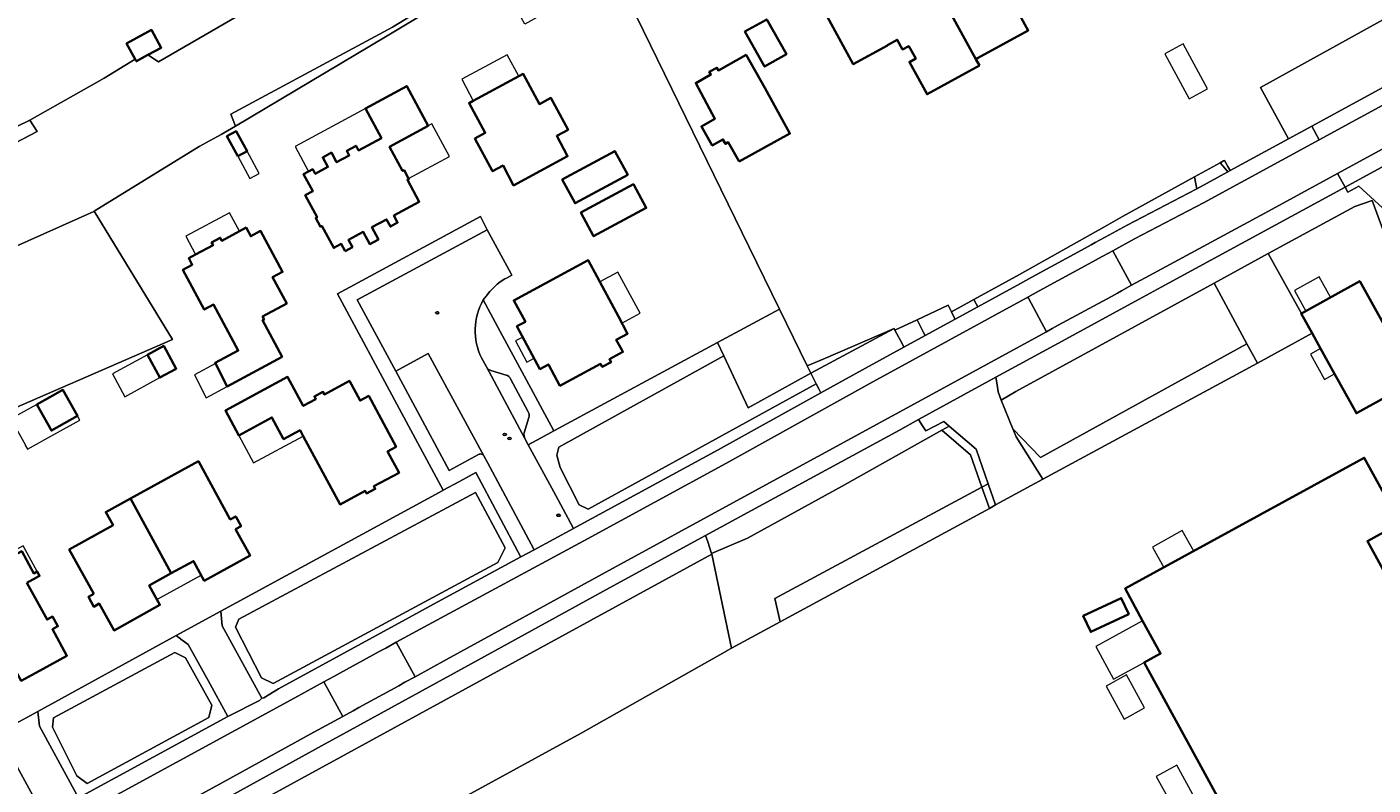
# Model space of a CAD drawing. Extents: x 147051 to 149075, y 463071 to 465537.
# Tile 70 of 229: x 148383 to 148564, y 463670 to 463772. Entities that reach past the tile are written whole.
import ezdxf
from ezdxf.enums import TextEntityAlignment as Align

# ---------------------------------------------------------------- set-up
doc = ezdxf.new("R2010")
doc.units = 0
doc.header["$LTSCALE"] = 0.5
doc.layers.get('0').update_dxf_attribs({"linetype": 'CONTINUOUS'})
for name, color, linetype, lineweight in [('B-PV-GR-BEPLANTING_CULTUUR_BOSPLANTSOEN-GV', 252, 'CONTINUOUS', 18), ('B-PV-GR-BOS_LOOF-GV', 252, 'CONTINUOUS', 13), ('B-PV-GR-GROENVOORZIENING-GV', 252, 'CONTINUOUS', 18), ('B-PV-GR-STRUIK-GV', 252, 'CONTINUOUS', 13), ('B-PV-IE-MEUBILAIR-S', 252, 'CONTINUOUS', 25), ('B-PV-OG-BEBOUWING-GV', 6, 'CONTINUOUS', 35), ('B-PV-OG-BEBOUWING_LUIFEL-GV', 6, 'CONTINUOUS', 18), ('B-PV-OG-TERREIN_BEGROEID-GV', 252, 'CONTINUOUS', 18), ('B-PV-OG-TERREIN_ERF-GV', 252, 'CONTINUOUS', 18), ('B-PV-VH-GESLOTENVERHARDING_ASFALT-GV', 252, 'CONTINUOUS', 18), ('B-PV-VH-ONVERHARD_ZAND-GV', 252, 'CONTINUOUS', 18), ('B-PV-VH-OPENVERHARDING-GV', 252, 'CONTINUOUS', 18), ('B-PV-VH-OPENVERHARDING_BETONSTRAATSTEEN-GV', 252, 'CONTINUOUS', 18), ('B-PV-VH-OPENVERHARDING_STRAATBAKSTEEN-GV', 252, 'CONTINUOUS', 18), ('B-PV-VH-OPENVERHARDING_TEGEL-GV', 252, 'CONTINUOUS', 18)]:
    doc.layers.add(name, color=color, linetype=linetype, lineweight=lineweight)
doc.styles.add('NLCS-ISO', font='NLCS-ISO.ttf')

# ---------------------------------------------------------------- blocks, each defined once
blk = doc.blocks.new('SIE-MEUBILAIR_PUT_RIOOLPUT-SO')
blk.add_ellipse((0, 0), major_axis=(1.25, 0), ratio=0.54)
at = {"style": 'NLCS-ISO'}
blk.add_text('ri', height=0.75, dxfattribs=at).set_placement((-0.04, 0.07), align=Align.MIDDLE_CENTER)

msp = doc.modelspace()

# ---------------------------------------------------------------- linework, layer by layer
at = {"layer": 'B-PV-GR-BEPLANTING_CULTUUR_BOSPLANTSOEN-GV', "flags": 128}
for points in [[(148644.466, 463814.348), (148643.077, 463817.191), (148640.62, 463815.853), (148638.344, 463814.626), (148630.016, 463810.187), (148623.214, 463806.426), (148616.612, 463802.865), (148609.684, 463799.028), (148603.057, 463795.417), (148597.33, 463792.233), (148583.875, 463784.886), (148578.248, 463781.751), (148573.548, 463779.089), (148574.043, 463777.932), (148572.759, 463777.252), (148548.766, 463763.96), (148552.525, 463757.074), (148555.634, 463758.769), (148598.133, 463781.932), (148625.876, 463797.21), (148642.855, 463806.731)], [(148450.474, 463782.443), (148449.191, 463782.094), (148445.866, 463780.283), (148432.405, 463772.016), (148410.727, 463760.373), (148411.345, 463758.777), (148431.478, 463770.708), (148446.224, 463779.626), (148446.105, 463779.844), (148449.43, 463781.655), (148449.467, 463781.587), (148449.732, 463781.747), (148449.712, 463781.768), (148450.473, 463782.222)], [(148544.391, 463752.641), (148544.707, 463752.813), (148544.409, 463753.36), (148543.954, 463754.167), (148543.824, 463754.097), (148543.359, 463753.841), (148543.976, 463753.123)], [(148516.594, 463737.687), (148517.297, 463738.071), (148518.106, 463738.512), (148525.246, 463742.406), (148526.046, 463742.844), (148526.615, 463743.156), (148527.951, 463743.888), (148530.879, 463745.491), (148540.159, 463750.334), (148540.24, 463750.378), (148540.114, 463751.015), (148539.929, 463751.951), (148530.278, 463746.635), (148527.751, 463745.2), (148516.463, 463738.861), (148510.356, 463735.523), (148510.653, 463734.933), (148510.859, 463734.556)], [(148503.817, 463730.713), (148507.834, 463732.906), (148507.629, 463733.282), (148507.335, 463733.871), (148506.902, 463734.78), (148502.756, 463732.821), (148503.612, 463731.089)], [(148488.497, 463725.669), (148488.02, 463726.641), (148484.292, 463734.24), (148475.998, 463729.765), (148476.846, 463727.958), (148480.103, 463721.021), (148488.506, 463725.651)], [(148499.66, 463731.631), (148490.15, 463727.522), (148488.02, 463726.641), (148488.497, 463725.669)], [(148499.66, 463731.631), (148488.497, 463725.669), (148488.506, 463725.651), (148489.202, 463724.232), (148489.588, 463723.445), (148489.822, 463723.023), (148495.8, 463726.336), (148500.968, 463729.157), (148500.763, 463729.533), (148499.769, 463731.433)], [(148476.846, 463727.958), (148475.998, 463729.765), (148454.132, 463717.967), (148454.056, 463717.926), (148452.337, 463716.985), (148450.617, 463716.043), (148454.29, 463709.261), (148454.96, 463708.019), (148456.618, 463704.942), (148456.675, 463704.834), (148457.076, 463705.05), (148476.066, 463715.4), (148489.822, 463723.023), (148489.588, 463723.445), (148489.202, 463724.232), (148458.626, 463707.419), (148457.433, 463707.991), (148454.903, 463713.003), (148454.426, 463714.673), (148454.713, 463715.723)], [(148476.846, 463727.958), (148454.713, 463715.723), (148454.426, 463714.673), (148454.903, 463713.003), (148457.433, 463707.991), (148458.626, 463707.419), (148489.202, 463724.232), (148488.506, 463725.651), (148480.103, 463721.021)], [(148437.398, 463694.432), (148449.615, 463701.024), (148449.578, 463701.092), (148443.587, 463712.33), (148441.398, 463711.154), (148439.209, 463709.977), (148439.146, 463709.942), (148424.279, 463701.856), (148409.396, 463693.754), (148409.599, 463691.794), (148414.881, 463682.113), (148415.156, 463682.161), (148417.144, 463683.347), (148434.64, 463692.924)], [(148414.86, 463684.844), (148411.376, 463691.621), (148411.806, 463692.671), (148443.544, 463709.662), (148447.506, 463702.261), (148446.54, 463700.287), (148416.435, 463684.08)], [(148414.86, 463684.844), (148416.435, 463684.08), (148446.54, 463700.287), (148447.506, 463702.261), (148443.544, 463709.662), (148411.806, 463692.671), (148411.376, 463691.621)], [(148407.686, 463684.467), (148405.022, 463689.28), (148404.226, 463689.892), (148403.43, 463690.505), (148384.88, 463680.326), (148385.084, 463678.366), (148390.31, 463668.76), (148410.351, 463679.653)], [(148390.09, 463671.671), (148391.474, 463670.669), (148407.802, 463679.523), (148408.178, 463681.169), (148404.647, 463687.516), (148403.215, 463688.232), (148386.988, 463679.45), (148386.844, 463678.21)], [(148390.09, 463671.671), (148386.844, 463678.21), (148386.988, 463679.45), (148403.215, 463688.232), (148404.647, 463687.516), (148408.178, 463681.169), (148407.802, 463679.523), (148391.474, 463670.669)]]:
    msp.add_lwpolyline(points, close=True, dxfattribs=at)
for points in [[(148446.773, 463793.853), (148401.043, 463767.361), (148399.634, 463768.295), (148398.088, 463767.447), (148397.929, 463767.737), (148393.778, 463765.21), (148383.815, 463759.549), (148384.782, 463758.048), (148369.37, 463750.001)], [(148357.538, 463731.777), (148392.355, 463747.343), (148392.422, 463747.384), (148406.504, 463756.031), (148409.462, 463757.65), (148411.345, 463758.777), (148410.727, 463760.373), (148432.405, 463772.016), (148445.866, 463780.283)], [(148344.865, 463644.404), (148385.732, 463666.307), (148385.246, 463667.194), (148380.506, 463675.853), (148378.914, 463677.077), (148344.533, 463658.702), (148335.638, 463670.477), (148333.823, 463670.206), (148327.248, 463665.377), (148328.079, 463664.236), (148335.006, 463654.722), (148342.229, 463644.813)]]:
    msp.add_lwpolyline(points, dxfattribs=at)
at = {"layer": 'B-PV-GR-BOS_LOOF-GV', "flags": 128}
msp.add_lwpolyline([(148426.759, 463677.821), (148426.759, 463677.82), (148422.873, 463675.692), (148410.743, 463668.995), (148377.797, 463651.052), (148349.962, 463636.226), (148346.206, 463634.802), (148349.119, 463626.765), (148349.908, 463624.472), (148350.268, 463622.999), (148350.401, 463623.151), (148350.647, 463625.121), (148351.03, 463628.182), (148351.295, 463630.298), (148353.544, 463633.606), (148356.983, 463636.781), (148475.208, 463701.404), (148475.19, 463701.492), (148474.672, 463703.038), (148474.38, 463703.888), (148461.506, 463696.872), (148440.669, 463685.439), (148436.446, 463683.125)], close=True, dxfattribs=at)
msp.add_lwpolyline([(148432.884, 463555.661), (148447.64, 463563.235), (148454.092, 463566.77), (148457.007, 463568.21), (148457.393, 463568.401), (148456.466, 463570.749), (148446.641, 463616.8), (148436.219, 463665.651), (148457.687, 463677.395), (148477.337, 463688.507), (148477.354, 463688.516), (148477.846, 463688.783), (148475.208, 463701.404), (148356.983, 463636.781)], dxfattribs=at)
at = {"layer": 'B-PV-GR-GROENVOORZIENING-GV', "flags": 128}
for points in [[(148548.343, 463727.016), (148555.681, 463730.996), (148554.218, 463733.63), (148554.243, 463733.644), (148549.809, 463741.681), (148542.537, 463737.706), (148546.956, 463729.569)], [(148546.956, 463729.569), (148542.537, 463737.706), (148515.972, 463723.188), (148513.991, 463722.035), (148515.565, 463718.208), (148519.288, 463714.339)], [(148546.956, 463729.569), (148519.288, 463714.339), (148515.565, 463718.208), (148516.01, 463717.126), (148519.607, 463711.431), (148548.343, 463727.016)], [(148511.41, 463710.377), (148512.278, 463710.808), (148510.646, 463715.462), (148507.042, 463718.562), (148506.056, 463718.008), (148509.878, 463714.692)], [(148484.362, 463692.317), (148483.683, 463695.439), (148511.41, 463710.377), (148509.878, 463714.692), (148506.056, 463718.008), (148492.68, 463710.494), (148480.021, 463703.522), (148475.19, 463701.492), (148475.208, 463701.404), (148477.846, 463688.783)], [(148484.362, 463692.317), (148512.42, 463707.534), (148511.41, 463710.377), (148483.683, 463695.439)], [(148511.41, 463710.377), (148512.42, 463707.534), (148513.265, 463707.992), (148512.278, 463710.808)]]:
    msp.add_lwpolyline(points, close=True, dxfattribs=at)
at = {"layer": 'B-PV-GR-STRUIK-GV', "flags": 128}
msp.add_lwpolyline([(148343.39, 463737.944), (148344.146, 463736.557), (148352.811, 463741.175), (148369.37, 463750.001), (148384.782, 463758.048), (148383.815, 463759.549), (148382.058, 463758.729), (148370.037, 463752.24), (148368.412, 463751.368), (148355.66, 463744.527)], close=True, dxfattribs=at)
at = {"layer": 'B-PV-OG-BEBOUWING-GV', "flags": 128}
for points in [[(148504.845, 463778.288), (148505.33, 463777.402), (148510.614, 463767.743), (148510.817, 463767.854), (148517.624, 463771.579), (148514.586, 463777.132), (148513.752, 463776.676), (148512.83, 463778.36), (148519.585, 463782.056), (148515.266, 463789.949), (148510.692, 463787.433), (148511.91, 463785.209), (148509.173, 463783.711), (148510.459, 463781.36)], [(148511.089, 463766.874), (148510.614, 463767.743), (148505.33, 463777.402), (148505.137, 463777.296), (148499.715, 463774.33), (148498.438, 463776.663), (148495.719, 463775.175), (148494.466, 463777.465), (148489.861, 463774.944), (148494.181, 463767.049), (148498.786, 463769.569), (148498.762, 463769.613), (148500.078, 463770.333), (148500.789, 463769.035), (148501.622, 463769.491), (148502.544, 463767.807), (148501.71, 463767.351), (148504.072, 463763.034)], [(148481.028, 463768.996), (148482.289, 463766.748), (148485.21, 463768.387), (148482.584, 463773.068), (148479.663, 463771.429)], [(148397.929, 463767.737), (148398.088, 463767.447), (148399.634, 463768.295), (148401.414, 463769.271), (148400.101, 463771.666), (148396.775, 463769.841)], [(148478.864, 463754.016), (148485.683, 463757.769), (148482.318, 463763.883), (148479.807, 463768.311), (148476.098, 463766.231), (148475.893, 463766.597), (148474.881, 463766.029), (148475.087, 463765.663), (148473.063, 463764.528), (148475.638, 463759.746), (148473.832, 463758.733), (148475.266, 463756.178), (148476.714, 463756.99), (148477.051, 463756.388), (148477.418, 463756.594)], [(148443.454, 463757.113), (148445.83, 463752.705), (148447.238, 463753.464), (148448.653, 463750.818), (148455.892, 463754.722), (148454.425, 463757.442), (148455.957, 463758.268), (148453.645, 463762.554), (148452.105, 463761.723), (148449.931, 463765.754), (148449.351, 463765.441), (148443.242, 463762.147), (148442.687, 463761.848), (148444.838, 463757.859)], [(148426.058, 463742.02), (148427.035, 463742.547), (148426.512, 463743.515), (148428.484, 463744.579), (148429.362, 463742.951), (148430.526, 463743.584), (148429.648, 463745.212), (148431.61, 463746.271), (148432.128, 463745.311), (148433.101, 463745.836), (148432.593, 463746.778), (148436.008, 463748.62), (148434.417, 463751.568), (148434.61, 463751.673), (148433.969, 463752.861), (148433.767, 463752.752), (148432.01, 463756.008), (148437.202, 463758.81), (148434.334, 463764.125), (148428.79, 463761.134), (148430.931, 463757.164), (148427.86, 463755.507), (148427.528, 463756.123), (148426.278, 463755.449), (148426.606, 463754.842), (148424.916, 463753.93), (148424.227, 463755.206), (148423.057, 463754.574), (148423.745, 463753.298), (148422.056, 463752.387), (148421.728, 463752.994), (148421.155, 463752.685), (148420.478, 463752.32), (148421.713, 463750.031), (148420.718, 463749.495), (148422.309, 463746.547), (148422.116, 463746.442), (148422.742, 463745.28), (148422.936, 463745.385), (148424.527, 463742.437), (148425.538, 463742.983)], [(148411.662, 463754.715), (148412.922, 463755.394), (148411.474, 463758.08), (148410.214, 463757.401)], [(148455.147, 463751.609), (148456.877, 463748.436), (148463.945, 463752.247), (148462.23, 463755.429)], [(148457.647, 463747.168), (148459.37, 463743.994), (148466.429, 463747.801), (148464.715, 463750.98)], [(148415.202, 463732.861), (148414.991, 463733.241), (148418.236, 463734.998), (148416.347, 463738.525), (148417.669, 463739.233), (148414.733, 463744.716), (148413.41, 463744.008), (148412.792, 463745.163), (148411.883, 463744.676), (148409.521, 463743.411), (148409.314, 463743.799), (148408.15, 463743.176), (148408.358, 463742.788), (148406.022, 463741.537), (148405.105, 463741.046), (148405.563, 463740.191), (148404.311, 463739.52), (148407.177, 463734.17), (148408.429, 463734.84), (148411.724, 463728.687), (148408.639, 463727.034), (148410.258, 463723.876), (148417.62, 463727.855), (148414.995, 463732.756)], [(148462.7, 463733.24), (148460.193, 463737.903), (148459.831, 463738.576), (148458.644, 463740.79), (148448.674, 463735.408), (148450.218, 463732.536), (148449.083, 463731.942), (148452.165, 463726.206), (148453.319, 463726.826), (148454.857, 463723.963), (148460.31, 463726.893), (148460.523, 463726.497), (148461.703, 463727.131), (148461.49, 463727.527), (148462.812, 463728.237), (148463.294, 463728.496), (148463.139, 463728.784), (148462.416, 463730.13), (148463.934, 463730.946)], [(148555.681, 463730.996), (148556.81, 463728.962), (148558.705, 463725.551), (148561.632, 463720.28), (148569.491, 463724.645), (148562.078, 463737.994), (148554.243, 463733.644), (148554.218, 463733.63)], [(148399.55, 463728.126), (148401.231, 463725.057), (148403.424, 463726.257), (148401.743, 463729.327)], [(148432.91, 463715.787), (148429.223, 463722.613), (148428.07, 463721.99), (148426.645, 463724.63), (148423.275, 463722.81), (148423.089, 463723.153), (148421.937, 463722.53), (148422.127, 463722.178), (148420.446, 463721.271), (148418.355, 463725.142), (148410.006, 463720.632), (148411.797, 463717.315), (148416.249, 463719.72), (148417.818, 463716.816), (148420.026, 463718.009), (148420.454, 463717.217), (148425.396, 463708.067), (148428.757, 463709.882), (148428.947, 463709.53), (148430.1, 463710.153), (148429.915, 463710.496), (148433.285, 463712.316), (148431.749, 463715.158)], [(148384.741, 463721.466), (148386.69, 463717.969), (148390.184, 463719.916), (148388.234, 463723.413)], [(148411.38, 463704.757), (148412.112, 463705.149), (148411.398, 463706.456), (148410.665, 463706.063), (148406.398, 463713.859), (148397.275, 463708.866), (148402.759, 463698.845), (148405.742, 463700.477), (148407.182, 463697.846), (148413.323, 463701.206)], [(148532.964, 463692.484), (148535.371, 463688.085), (148533.156, 463686.873), (148555.889, 463645.325), (148556.913, 463645.91), (148558.122, 463643.701), (148560.222, 463644.849), (148560.764, 463643.858), (148563.125, 463639.543), (148594.267, 463656.582), (148591.906, 463660.897), (148584.466, 463674.495), (148580.08, 463672.095), (148563.09, 463703.146), (148567.476, 463705.546), (148562.676, 463714.319), (148531.535, 463697.281), (148530.615, 463696.777)], [(148392.377, 463696.072), (148391.648, 463695.673), (148392.367, 463694.361), (148393.104, 463694.765), (148395.1, 463691.178), (148401.235, 463694.591), (148399.788, 463697.192), (148402.759, 463698.845), (148397.275, 463708.866), (148393.977, 463707.031), (148394.948, 463705.286), (148389.07, 463702.015)], [(148383.411, 463697.559), (148385.11, 463698.485), (148384.785, 463699.078), (148384.328, 463698.83), (148382.715, 463701.792), (148376.316, 463698.398), (148376.071, 463698.856), (148375.001, 463698.279), (148375.861, 463696.74), (148372.987, 463695.162), (148372.891, 463695.109), (148372.893, 463695.104), (148378.209, 463685.408), (148381.185, 463687.03), (148382.129, 463685.319), (148382.62, 463684.43), (148385.572, 463686.035), (148388.775, 463687.779), (148386.821, 463691.333), (148387.563, 463691.73), (148386.849, 463693.037), (148386.107, 463692.64)], [(148525.009, 463693.127), (148526.014, 463690.985), (148531.107, 463693.373), (148530.102, 463695.516)]]:
    msp.add_lwpolyline(points, close=True, dxfattribs=at)
at = {"layer": 'B-PV-OG-BEBOUWING_LUIFEL-GV', "flags": 128}
for points in [[(148538.388, 463769.802), (148535.922, 463768.466), (148539.195, 463762.425), (148541.66, 463763.761)], [(148449.351, 463765.441), (148447.793, 463768.328), (148441.685, 463765.034), (148443.242, 463762.147)], [(148428.79, 463761.134), (148419.346, 463756.038), (148421.155, 463752.685), (148421.728, 463752.994), (148422.056, 463752.387), (148423.745, 463753.298), (148423.057, 463754.574), (148424.227, 463755.206), (148424.916, 463753.93), (148426.606, 463754.842), (148426.278, 463755.449), (148427.528, 463756.123), (148427.86, 463755.507), (148430.931, 463757.164)], [(148434.568, 463751.751), (148440.043, 463754.706), (148437.687, 463759.072), (148432.01, 463756.008), (148433.767, 463752.752), (148433.969, 463752.861)], [(148412.922, 463755.394), (148411.662, 463754.715), (148413.269, 463751.735), (148414.528, 463752.414)], [(148411.883, 463744.676), (148410.543, 463747.162), (148404.691, 463744.004), (148406.022, 463741.537), (148408.358, 463742.788), (148408.15, 463743.176), (148409.314, 463743.799), (148409.521, 463743.411)], [(148460.193, 463737.903), (148462.7, 463733.24), (148463.173, 463732.364), (148465.611, 463733.679), (148462.627, 463739.211)], [(148554.859, 463733.986), (148558.168, 463735.823), (148556.651, 463738.554), (148553.342, 463736.717)], [(148449.866, 463730.484), (148448.911, 463729.971), (148450.43, 463727.143), (148451.385, 463727.657)], [(148394.862, 463725.559), (148396.542, 463722.49), (148401.231, 463725.057), (148399.55, 463728.126)], [(148558.705, 463725.551), (148556.81, 463728.962), (148555.467, 463728.216), (148557.361, 463724.805)], [(148405.866, 463725.441), (148407.449, 463722.352), (148410.258, 463723.876), (148408.674, 463726.965)], [(148383.196, 463716.021), (148383.184, 463716.014), (148383.487, 463715.47), (148386.994, 463717.425), (148390.487, 463719.372), (148390.184, 463719.916), (148386.69, 463717.969), (148384.741, 463721.466), (148381.247, 463719.518)], [(148411.797, 463717.315), (148413.79, 463713.622), (148420.454, 463717.217), (148420.026, 463718.009), (148417.818, 463716.816), (148416.249, 463719.72)], [(148539.831, 463701.82), (148538.285, 463704.582), (148534.287, 463702.345), (148535.811, 463699.621)], [(148567.476, 463705.546), (148563.09, 463703.146), (148580.08, 463672.095), (148584.466, 463674.495)], [(148384.785, 463699.078), (148382.914, 463702.514), (148376.071, 463698.856), (148376.316, 463698.398), (148382.715, 463701.792), (148384.328, 463698.83)], [(148402.775, 463698.849), (148402.118, 463698.489), (148399.788, 463697.192), (148400.828, 463695.322), (148406.767, 463698.573), (148405.733, 463700.472), (148404.799, 463699.961)], [(148535.371, 463688.085), (148532.964, 463692.484), (148526.675, 463689.043), (148529.082, 463684.644), (148533.156, 463686.873)], [(148528.057, 463683.727), (148530.475, 463679.307), (148533.221, 463680.809), (148530.802, 463685.229)], [(148534.799, 463671.621), (148537.218, 463667.201), (148539.963, 463668.703), (148537.545, 463673.123)]]:
    msp.add_lwpolyline(points, close=True, dxfattribs=at)
at = {"layer": 'B-PV-OG-TERREIN_BEGROEID-GV', "flags": 128}
msp.add_lwpolyline([(148566.706, 463746.393), (148561.965, 463750.715), (148560.478, 463749.902), (148560.102, 463750.589), (148560.099, 463750.588), (148550.836, 463745.543), (148535.454, 463737.197), (148532.501, 463735.587), (148521.101, 463729.376), (148513.31, 463725.111), (148513.46, 463724.074), (148513.475, 463724.082), (148513.591, 463723.164), (148513.991, 463722.035), (148515.972, 463723.188), (148542.537, 463737.706), (148549.809, 463741.681), (148561.392, 463748.011), (148563.756, 463748.803), (148573.525, 463722.22)], dxfattribs=at)
msp.add_lwpolyline([(148502.937, 463719.433), (148500.374, 463718.029), (148480.523, 463707.237), (148474.38, 463703.888), (148474.672, 463703.038), (148475.19, 463701.492), (148480.021, 463703.522), (148492.68, 463710.494), (148506.056, 463718.008), (148507.042, 463718.562), (148506.332, 463719.173), (148503.895, 463717.937), (148503.467, 463718.606)], close=True, dxfattribs=at)
at = {"layer": 'B-PV-OG-TERREIN_ERF-GV', "flags": 128}
for points in [[(148382.058, 463758.729), (148383.815, 463759.549), (148393.778, 463765.21), (148397.929, 463767.737), (148396.775, 463769.841), (148400.101, 463771.666), (148401.414, 463769.271), (148399.634, 463768.295), (148401.043, 463767.361), (148446.773, 463793.853)], [(148444.737, 463735.701), (148444.562, 463735.464), (148447.16, 463730.662), (148449.758, 463725.859), (148454.056, 463717.926), (148454.132, 463717.967), (148475.998, 463729.765), (148484.292, 463734.24), (148480.227, 463742.527), (148458.489, 463787.031), (148450.473, 463782.222), (148449.712, 463781.768), (148449.732, 463781.747), (148449.467, 463781.587), (148453.463, 463774.251), (148450.134, 463772.447), (148446.224, 463779.626), (148431.478, 463770.708), (148411.345, 463758.777), (148409.462, 463757.65), (148406.504, 463756.031), (148392.422, 463747.384), (148402.907, 463730.185), (148350.26, 463707.288)], [(148458.489, 463787.031), (148480.227, 463742.527), (148484.292, 463734.24), (148488.02, 463726.641), (148490.15, 463727.522), (148499.66, 463731.631), (148499.769, 463731.433), (148502.756, 463732.821), (148506.902, 463734.78), (148507.335, 463733.871), (148510.356, 463735.523), (148516.463, 463738.861), (148527.751, 463745.2), (148530.278, 463746.635), (148539.929, 463751.951), (148543.359, 463753.841), (148543.824, 463754.097), (148543.954, 463754.167), (148544.409, 463753.36), (148544.707, 463752.813), (148552.525, 463757.074), (148548.766, 463763.96), (148572.759, 463777.252)], [(148514.586, 463777.132), (148517.624, 463771.579), (148510.817, 463767.854), (148510.614, 463767.743), (148511.089, 463766.874), (148504.072, 463763.034), (148501.71, 463767.351), (148502.544, 463767.807), (148501.622, 463769.491), (148500.789, 463769.035), (148500.078, 463770.333), (148498.762, 463769.613), (148498.786, 463769.569), (148494.181, 463767.049), (148489.861, 463774.944)], [(148573.525, 463722.22), (148563.756, 463748.803), (148561.392, 463748.011), (148549.809, 463741.681), (148554.243, 463733.644), (148562.078, 463737.994), (148569.491, 463724.645), (148561.632, 463720.28), (148558.705, 463725.551), (148556.81, 463728.962), (148555.681, 463730.996), (148548.343, 463727.016), (148519.607, 463711.431), (148513.265, 463707.992), (148512.42, 463707.534), (148484.362, 463692.317), (148477.846, 463688.783), (148477.354, 463688.516), (148477.337, 463688.507), (148457.687, 463677.395), (148436.219, 463665.651)], [(148378.914, 463677.077), (148384.88, 463680.326), (148403.43, 463690.505), (148409.396, 463693.754), (148424.279, 463701.856), (148439.146, 463709.942), (148439.209, 463709.977), (148433.94, 463719.745), (148425.039, 463736.302), (148444.206, 463746.657), (148445.089, 463744.878), (148448.302, 463738.96), (148448.345, 463738.881), (148448.388, 463738.802), (148447.682, 463738.402)], [(148446.85, 463737.876), (148446.453, 463737.596), (148446.041, 463737.2)], [(148445.268, 463736.368), (148445.084, 463736.145)], [(148382.715, 463701.792), (148384.328, 463698.83), (148384.785, 463699.078), (148385.11, 463698.485), (148383.411, 463697.559), (148386.107, 463692.64), (148386.849, 463693.037), (148387.563, 463691.73), (148386.821, 463691.333), (148388.775, 463687.779), (148385.572, 463686.035), (148382.62, 463684.43)]]:
    msp.add_lwpolyline(points, dxfattribs=at)
for points in [[(148481.028, 463768.996), (148479.663, 463771.429), (148482.584, 463773.068), (148485.21, 463768.387), (148482.289, 463766.748)], [(148478.864, 463754.016), (148477.418, 463756.594), (148477.051, 463756.388), (148476.714, 463756.99), (148475.266, 463756.178), (148473.832, 463758.733), (148475.638, 463759.746), (148473.063, 463764.528), (148475.087, 463765.663), (148474.881, 463766.029), (148475.893, 463766.597), (148476.098, 463766.231), (148479.807, 463768.311), (148482.318, 463763.883), (148485.683, 463757.769)], [(148443.454, 463757.113), (148444.838, 463757.859), (148442.687, 463761.848), (148443.242, 463762.147), (148449.351, 463765.441), (148449.931, 463765.754), (148452.105, 463761.723), (148453.645, 463762.554), (148455.957, 463758.268), (148454.425, 463757.442), (148455.892, 463754.722), (148448.653, 463750.818), (148447.238, 463753.464), (148445.83, 463752.705)], [(148426.058, 463742.02), (148425.538, 463742.983), (148424.527, 463742.437), (148422.936, 463745.385), (148422.742, 463745.28), (148422.116, 463746.442), (148422.309, 463746.547), (148420.718, 463749.495), (148421.713, 463750.031), (148420.478, 463752.32), (148421.155, 463752.685), (148421.728, 463752.994), (148422.056, 463752.387), (148423.745, 463753.298), (148423.057, 463754.574), (148424.227, 463755.206), (148424.916, 463753.93), (148426.606, 463754.842), (148426.278, 463755.449), (148427.528, 463756.123), (148427.86, 463755.507), (148430.931, 463757.164), (148428.79, 463761.134), (148434.334, 463764.125), (148437.202, 463758.81), (148432.01, 463756.008), (148433.767, 463752.752), (148433.969, 463752.861), (148434.61, 463751.673), (148434.417, 463751.568), (148436.008, 463748.62), (148432.593, 463746.778), (148433.101, 463745.836), (148432.128, 463745.311), (148431.61, 463746.271), (148429.648, 463745.212), (148430.526, 463743.584), (148429.362, 463742.951), (148428.484, 463744.579), (148426.512, 463743.515), (148427.035, 463742.547)], [(148411.662, 463754.715), (148410.214, 463757.401), (148411.474, 463758.08), (148412.922, 463755.394)], [(148455.147, 463751.609), (148462.23, 463755.429), (148463.945, 463752.247), (148456.877, 463748.436)], [(148457.647, 463747.168), (148464.715, 463750.98), (148466.429, 463747.801), (148459.37, 463743.994)], [(148294.514, 463709.033), (148316.064, 463679.343), (148315.534, 463681.556), (148323.569, 463687.51), (148350.26, 463707.288), (148402.907, 463730.185), (148392.422, 463747.384), (148392.355, 463747.343), (148357.538, 463731.777), (148338.554, 463723.29), (148303.689, 463697.882), (148295.145, 463709.436), (148276.379, 463735.378), (148275.744, 463734.892)], [(148410.258, 463723.876), (148408.639, 463727.034), (148411.724, 463728.687), (148408.429, 463734.84), (148407.177, 463734.17), (148404.311, 463739.52), (148405.563, 463740.191), (148405.105, 463741.046), (148406.022, 463741.537), (148408.358, 463742.788), (148408.15, 463743.176), (148409.314, 463743.799), (148409.521, 463743.411), (148411.883, 463744.676), (148412.792, 463745.163), (148413.41, 463744.008), (148414.733, 463744.716), (148417.669, 463739.233), (148416.347, 463738.525), (148418.236, 463734.998), (148414.991, 463733.241), (148415.202, 463732.861), (148414.995, 463732.756), (148417.62, 463727.855)], [(148462.7, 463733.24), (148463.934, 463730.946), (148462.416, 463730.13), (148463.139, 463728.784), (148463.294, 463728.496), (148462.812, 463728.237), (148461.49, 463727.527), (148461.703, 463727.131), (148460.523, 463726.497), (148460.31, 463726.893), (148454.857, 463723.963), (148453.319, 463726.826), (148452.165, 463726.206), (148449.083, 463731.942), (148450.218, 463732.536), (148448.674, 463735.408), (148458.644, 463740.79), (148459.831, 463738.576), (148460.193, 463737.903)], [(148399.55, 463728.126), (148401.743, 463729.327), (148403.424, 463726.257), (148401.231, 463725.057)], [(148411.797, 463717.315), (148410.006, 463720.632), (148418.355, 463725.142), (148420.446, 463721.271), (148422.127, 463722.178), (148421.937, 463722.53), (148423.089, 463723.153), (148423.275, 463722.81), (148426.645, 463724.63), (148428.07, 463721.99), (148429.223, 463722.613), (148432.91, 463715.787), (148431.749, 463715.158), (148433.285, 463712.316), (148429.915, 463710.496), (148430.1, 463710.153), (148428.947, 463709.53), (148428.757, 463709.882), (148425.396, 463708.067), (148420.454, 463717.217), (148420.026, 463718.009), (148417.818, 463716.816), (148416.249, 463719.72)], [(148384.741, 463721.466), (148388.234, 463723.413), (148390.184, 463719.916), (148386.69, 463717.969)], [(148392.377, 463696.072), (148389.07, 463702.015), (148394.948, 463705.286), (148393.977, 463707.031), (148397.275, 463708.866), (148406.398, 463713.859), (148410.665, 463706.063), (148411.398, 463706.456), (148412.112, 463705.149), (148411.38, 463704.757), (148413.323, 463701.206), (148407.182, 463697.846), (148405.742, 463700.477), (148402.759, 463698.845), (148399.788, 463697.192), (148401.235, 463694.591), (148395.1, 463691.178), (148393.104, 463694.765), (148392.367, 463694.361), (148391.648, 463695.673)], [(148532.964, 463692.484), (148530.615, 463696.777), (148531.535, 463697.281), (148562.676, 463714.319), (148567.476, 463705.546), (148563.09, 463703.146), (148580.08, 463672.095), (148584.466, 463674.495), (148591.906, 463660.897), (148594.267, 463656.582), (148563.125, 463639.543), (148560.764, 463643.858), (148560.222, 463644.849), (148558.122, 463643.701), (148556.913, 463645.91), (148555.889, 463645.325), (148533.156, 463686.873), (148535.371, 463688.085)], [(148525.009, 463693.127), (148530.102, 463695.516), (148531.107, 463693.373), (148526.014, 463690.985)]]:
    msp.add_lwpolyline(points, close=True, dxfattribs=at)
at = {"layer": 'B-PV-OG-TERREIN_ERF-GV'}
for points in [[(148447.682, 463738.402, 0.0236887), (148446.85, 463737.876)], [(148446.041, 463737.2, 0.0280224), (148445.268, 463736.368)], [(148445.084, 463736.145, 0.0163441), (148444.737, 463735.701)]]:
    msp.add_lwpolyline(points, format="xyb", dxfattribs=at)
at = {"layer": 'B-PV-VH-GESLOTENVERHARDING_ASFALT-GV', "flags": 128}
for points in [[(148633.656, 463799.165), (148626.896, 463795.374), (148599.142, 463780.09), (148556.639, 463756.925), (148541.147, 463748.481), (148531.869, 463743.639), (148528.96, 463742.046), (148531.496, 463737.431), (148534.451, 463739.042), (148549.833, 463747.388), (148559.095, 463752.432), (148618.935, 463785.017), (148638.011, 463795.593), (148653.467, 463804.255), (148667, 463811.859), (148672.34, 463814.869), (148669.754, 463819.422)], [(148520.848, 463731.632), (148521.641, 463732.066), (148528.778, 463735.95), (148529.595, 463736.395), (148530.14, 463736.692), (148531.496, 463737.431), (148528.96, 463742.046), (148527.624, 463741.314), (148527.055, 463741.002), (148526.252, 463740.563), (148519.111, 463736.668), (148518.302, 463736.227), (148517.6, 463735.844), (148517.665, 463735.724), (148520.091, 463731.217)], [(148435.437, 463684.967), (148439.659, 463687.28), (148460.498, 463698.714), (148479.519, 463709.081), (148499.368, 463719.873), (148520.091, 463731.217), (148517.665, 463735.724), (148517.6, 463735.844), (148496.812, 463724.496), (148477.077, 463713.56), (148458.077, 463703.204), (148437.191, 463691.934), (148432.91, 463689.59)], [(148427.12, 463680.413), (148427.912, 463680.846), (148433.248, 463683.769), (148434.08, 463684.224), (148435.437, 463684.967), (148432.91, 463689.59), (148431.498, 463688.817), (148430.703, 463688.381), (148425.371, 463685.462), (148424.559, 463685.018), (148423.22, 463684.284), (148425.75, 463679.662)], [(148376.804, 463652.902), (148409.733, 463670.836), (148421.861, 463677.532), (148425.75, 463679.662), (148423.22, 463684.284), (148419.3, 463682.138), (148371.048, 463655.872), (148354.56, 463647.129), (148356.864, 463642.789), (148357.068, 463642.404)]]:
    msp.add_lwpolyline(points, close=True, dxfattribs=at)
at = {"layer": 'B-PV-VH-ONVERHARD_ZAND-GV', "flags": 128}
msp.add_lwpolyline([(148571.245, 463756.657), (148560.102, 463750.589), (148560.478, 463749.902), (148561.965, 463750.715), (148566.706, 463746.393)], dxfattribs=at)
at = {"layer": 'B-PV-VH-OPENVERHARDING-GV', "flags": 128}
for points in [[(148447.682, 463738.402), (148448.388, 463738.802), (148448.345, 463738.881), (148448.302, 463738.96), (148445.089, 463744.878), (148427.667, 463735.504), (148432.868, 463725.927), (148437.2, 463728.281), (148444.645, 463714.585), (148445.141, 463713.673), (148451.363, 463702.068), (148451.405, 463701.99), (148456.675, 463704.834), (148456.618, 463704.942), (148454.96, 463708.019), (148454.29, 463709.261), (148450.617, 463716.043), (148450.161, 463716.899), (148444.998, 463726.509), (148444.354, 463727.691)], [(148446.041, 463737.2), (148446.453, 463737.596), (148446.85, 463737.876)], [(148444.562, 463735.464), (148444.737, 463735.701)], [(148445.084, 463736.145), (148445.268, 463736.368)]]:
    msp.add_lwpolyline(points, dxfattribs=at)
at = {"layer": 'B-PV-VH-OPENVERHARDING-GV'}
for points in [[(148446.85, 463737.876, -0.0236887), (148447.682, 463738.402)], [(148445.268, 463736.368, -0.0280224), (148446.041, 463737.2)], [(148444.354, 463727.691, -0.2495787), (148444.562, 463735.464)], [(148444.737, 463735.701, -0.0163441), (148445.084, 463736.145)]]:
    msp.add_lwpolyline(points, format="xyb", dxfattribs=at)
at = {"layer": 'B-PV-VH-OPENVERHARDING_BETONSTRAATSTEEN-GV', "flags": 128}
msp.add_lwpolyline([(148503.467, 463718.606), (148503.895, 463717.937), (148506.332, 463719.173), (148507.042, 463718.562), (148510.646, 463715.462), (148512.278, 463710.808), (148513.265, 463707.992), (148519.607, 463711.431), (148516.01, 463717.126), (148515.565, 463718.208), (148513.991, 463722.035), (148513.591, 463723.164), (148513.475, 463724.082), (148513.46, 463724.074), (148513.31, 463725.111), (148502.937, 463719.433)], close=True, dxfattribs=at)
at = {"layer": 'B-PV-VH-OPENVERHARDING_STRAATBAKSTEEN-GV', "flags": 128}
for points in [[(148540.24, 463750.378), (148544.391, 463752.641), (148543.976, 463753.123), (148543.359, 463753.841), (148539.929, 463751.951), (148540.114, 463751.015)], [(148507.834, 463732.906), (148510.859, 463734.556), (148510.653, 463734.933), (148510.356, 463735.523), (148507.335, 463733.871), (148507.629, 463733.282)], [(148500.968, 463729.157), (148503.817, 463730.713), (148503.612, 463731.089), (148502.756, 463732.821), (148499.769, 463731.433), (148500.763, 463729.533)]]:
    msp.add_lwpolyline(points, close=True, dxfattribs=at)
at = {"layer": 'B-PV-VH-OPENVERHARDING_TEGEL-GV', "flags": 128}
for points in [[(148618.935, 463785.017), (148559.095, 463752.432), (148560.102, 463750.589), (148571.245, 463756.657)], [(148598.133, 463781.932), (148555.634, 463758.769), (148556.639, 463756.925), (148599.142, 463780.09)], [(148371.048, 463655.872), (148419.3, 463682.138), (148423.22, 463684.284), (148424.559, 463685.018), (148425.371, 463685.462), (148430.703, 463688.381), (148431.498, 463688.817), (148432.91, 463689.59), (148437.191, 463691.934), (148458.077, 463703.204), (148477.077, 463713.56), (148496.812, 463724.496), (148517.6, 463735.844), (148518.302, 463736.227), (148519.111, 463736.668), (148526.252, 463740.563), (148527.055, 463741.002), (148527.624, 463741.314), (148528.96, 463742.046), (148531.869, 463743.639), (148541.147, 463748.481), (148556.639, 463756.925), (148555.634, 463758.769), (148552.525, 463757.074), (148544.707, 463752.813), (148544.391, 463752.641), (148540.24, 463750.378), (148540.159, 463750.334), (148530.879, 463745.491), (148527.951, 463743.888), (148526.615, 463743.156), (148526.046, 463742.844), (148525.246, 463742.406), (148518.106, 463738.512), (148517.297, 463738.071), (148516.594, 463737.687), (148510.859, 463734.556), (148507.834, 463732.906), (148503.817, 463730.713), (148500.968, 463729.157), (148495.8, 463726.336), (148489.822, 463723.023), (148476.066, 463715.4), (148457.076, 463705.05), (148456.675, 463704.834), (148451.405, 463701.99), (148449.615, 463701.024), (148437.398, 463694.432), (148434.64, 463692.924), (148417.144, 463683.347), (148415.156, 463682.161), (148414.881, 463682.113), (148414.592, 463681.775), (148410.351, 463679.653), (148390.31, 463668.76)], [(148410.743, 463668.995), (148422.873, 463675.692), (148426.759, 463677.82), (148426.759, 463677.821), (148436.446, 463683.125), (148440.669, 463685.439), (148461.506, 463696.872), (148474.38, 463703.888), (148480.523, 463707.237), (148500.374, 463718.029), (148502.937, 463719.433), (148513.31, 463725.111), (148521.101, 463729.376), (148532.501, 463735.587), (148535.454, 463737.197), (148550.836, 463745.543), (148560.099, 463750.588), (148560.102, 463750.589), (148559.095, 463752.432), (148549.833, 463747.388), (148534.451, 463739.042), (148531.496, 463737.431), (148530.14, 463736.692), (148529.595, 463736.395), (148528.778, 463735.95), (148521.641, 463732.066), (148520.848, 463731.632), (148520.091, 463731.217), (148499.368, 463719.873), (148479.519, 463709.081), (148460.498, 463698.714), (148439.659, 463687.28), (148435.437, 463684.967), (148434.08, 463684.224), (148433.248, 463683.769), (148427.912, 463680.846), (148427.12, 463680.413), (148425.75, 463679.662), (148421.861, 463677.532), (148409.733, 463670.836), (148376.804, 463652.902)], [(148443.938, 463714.741), (148440.023, 463712.628), (148432.868, 463725.927), (148427.667, 463735.504), (148445.089, 463744.878), (148444.206, 463746.657), (148425.039, 463736.302), (148433.94, 463719.745), (148439.209, 463709.977), (148441.398, 463711.154), (148443.587, 463712.33), (148449.578, 463701.092), (148449.615, 463701.024), (148451.405, 463701.99), (148451.363, 463702.068), (148445.141, 463713.673), (148444.645, 463714.585)], [(148450.161, 463716.899), (148450.617, 463716.043), (148452.337, 463716.985), (148454.056, 463717.926), (148449.758, 463725.859), (148447.16, 463730.662), (148444.562, 463735.464)], [(148444.645, 463714.585), (148437.2, 463728.281), (148432.868, 463725.927), (148440.023, 463712.628), (148443.938, 463714.741)], [(148444.354, 463727.691), (148444.998, 463726.509)], [(148444.998, 463726.509), (148450.161, 463716.899)], [(148447.641, 463725.401), (148445.607, 463726.017)], [(148445.607, 463726.017), (148447.641, 463725.401)], [(148450.608, 463720.468), (148448.226, 463724.889)], [(148448.226, 463724.889), (148450.608, 463720.468)], [(148450.062, 463717.654), (148450.667, 463719.71)], [(148450.667, 463719.71), (148450.062, 463717.654)]]:
    msp.add_lwpolyline(points, dxfattribs=at)
at = {"layer": 'B-PV-VH-OPENVERHARDING_TEGEL-GV'}
for points in [[(148444.562, 463735.464, 0.2495787), (148444.354, 463727.691)], [(148445.607, 463726.017, -0.1915085), (148444.998, 463726.509)], [(148444.998, 463726.509, 0.1915085), (148445.607, 463726.017)], [(148448.226, 463724.889, 0.2251936), (148447.641, 463725.401)], [(148447.641, 463725.401, -0.2251936), (148448.226, 463724.889)], [(148450.667, 463719.71, 0.2440226), (148450.608, 463720.468)], [(148450.608, 463720.468, -0.2440226), (148450.667, 463719.71)], [(148450.161, 463716.899, -0.1734796), (148450.062, 463717.654)], [(148450.062, 463717.654, 0.1734796), (148450.161, 463716.899)], [(148443.938, 463714.741, -0.4185775), (148444.645, 463714.585)], [(148444.645, 463714.585, 0.4185775), (148443.938, 463714.741)]]:
    msp.add_lwpolyline(points, format="xyb", dxfattribs=at)
at = {"layer": 'B-PV-VH-OPENVERHARDING_TEGEL-GV', "flags": 128}
for points in [[(148410.351, 463679.653), (148414.592, 463681.775), (148414.881, 463682.113), (148409.599, 463691.794), (148409.396, 463693.754), (148403.43, 463690.505), (148404.226, 463689.892), (148405.022, 463689.28), (148407.686, 463684.467)], [(148384.88, 463680.326), (148378.914, 463677.077), (148380.506, 463675.853), (148385.246, 463667.194), (148385.732, 463666.307), (148390.31, 463668.76), (148385.084, 463678.366)]]:
    msp.add_lwpolyline(points, close=True, dxfattribs=at)

# ---------------------------------------------------------------- block references
at = {"layer": 'B-PV-IE-MEUBILAIR-S', "xscale": 0.2, "yscale": 0.2, "zscale": 0.2}
for p in [(148438.422, 463733.744), (148447.461, 463717.437), (148448.095, 463716.91), (148454.676, 463706.609)]:
    msp.add_blockref('SIE-MEUBILAIR_PUT_RIOOLPUT-SO', p, dxfattribs=at)

doc.saveas('drawing.dxf')
